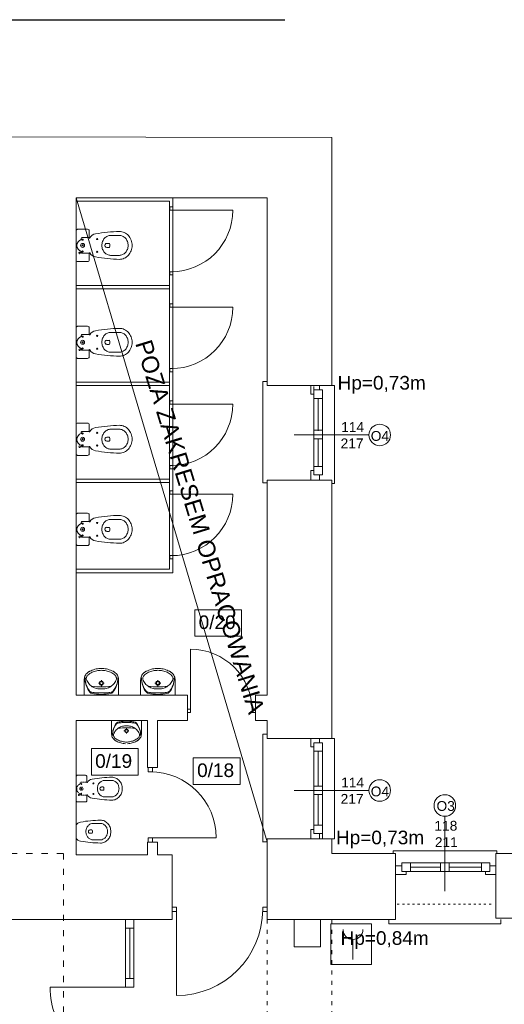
# Model space of a CAD drawing. Header units: centimetres. Extents: x 74437 to 92332, y -37016 to -3432.
# Tile 12 of 49: x 78641 to 79211, y -30017 to -28858. Entities that reach past the tile are written whole.
import ezdxf

# ---------------------------------------------------------------- set-up
doc = ezdxf.new("R2010")
doc.units = ezdxf.units.CM
doc.header["$LTSCALE"] = 0.02
doc.linetypes.add('ACAD_ISO03W100', pattern=[30, 12, -18])
doc.linetypes.add('HIDDEN', pattern=[9.525, 6.35, -3.175])
doc.layers.get('0').update_dxf_attribs({"color": 8, "lineweight": 13})
doc.layers.add('_pk_opis legenda', color=7, linetype='Continuous')
for name, color, linetype, lineweight in [('Linia SSP', 7, 'Continuous', 35), ('LINIE PRZEKROJOWE', 8, 'Continuous', 13), ('OPISY', 8, 'Continuous', 13), ('stolarka', 8, 'Continuous', 13), ('STREFY POZ', 8, 'Continuous', 13), ('WIDOK', 8, 'Continuous', 13)]:
    doc.layers.add(name, color=color, linetype=linetype, lineweight=lineweight)
doc.styles.get("Standard").update_dxf_attribs({"font": 'arial.ttf', "height": 12})

# ---------------------------------------------------------------- blocks, each defined once
blk = doc.blocks.new('*U3')
at = {"layer": 'stolarka', "transparency": 33554684}
blk.add_lwpolyline([(5, 0), (5, 95)], dxfattribs=at)
for points in [[(0, 2.5), (0, -2.5), (5, -2.5), (5, 2.5)], [(100, -2.5), (105, -2.5), (105, 2.5), (100, 2.5)]]:
    blk.add_lwpolyline(points, close=True, dxfattribs=at)
blk.add_arc((5, 0), 95, 0, 90, dxfattribs=at)
blk = doc.blocks.new('*U6')
at = {"layer": 'stolarka', "transparency": 33554684}
blk.add_lwpolyline([(5, 0), (5, 75)], dxfattribs=at)
for points in [[(0, 2.5), (0, -2.5), (5, -2.5), (5, 2.5)], [(80, -2.5), (85, -2.5), (85, 2.5), (80, 2.5)]]:
    blk.add_lwpolyline(points, close=True, dxfattribs=at)
blk.add_arc((5, 0), 75, 0, 90, dxfattribs=at)

msp = doc.modelspace()

# ---------------------------------------------------------------- linework, layer by layer
for points in [[(78707, -29068), (78821, -29068), (78821, -29509), (78707, -29509)], [(78707, -29072), (78817, -29072), (78817, -29505), (78707, -29505)], [(78707, -29171), (78817, -29171)], [(78707, -29175), (78817, -29175)], [(78707, -29285), (78817, -29285)], [(78707, -29289), (78817, -29289)], [(78932, -29289), (78932, -29284), (78927, -29284), (78927, -29403.4), (78927, -29403.4), (78932, -29403.4)], [(79008, -29289), (79011, -29289), (79011, -29404), (79008, -29404)], [(78707, -29399), (78817, -29399)], [(78707, -29403), (78817, -29403)], [(78932, -29704), (78932, -29699), (78927, -29699), (78927, -29826), (78927, -29825.7), (78932, -29825.7)], [(79008, -29704), (79011, -29704), (79011, -29822.1), (79008, -29822.1)], [(79080, -29839.4), (79080, -29836.4), (79202, -29836.4), (79202, -29839.4)], [(78765.2, -29917), (78765.2, -29996.5)], [(78765.2, -29917), (78765.2, -29927), (78775.2, -29927), (78775.2, -29917), (78765.2, -29917)], [(78775.2, -29917), (78775.2, -29996.7)], [(79080, -29917), (79075, -29917), (79075, -29922), (79202, -29922), (79207, -29922), (79207, -29917)], [(78770.2, -29927), (78770.2, -29986.5)], [(78775.2, -29986.5), (78775.2, -29996.5), (78765.2, -29996.5), (78765.2, -29986.5), (78775.2, -29986.5)], [(78752.5, -29996.5), (78752.5, -29996.7)]]:
    msp.add_lwpolyline(points)
msp.add_lwpolyline([(78963.5, -29917), (78994.6, -29917), (78994.6, -29949), (78963.5, -29949)], close=True)
msp.add_lwpolyline([(78766.5, -29996.5), (78676.5, -29996.5, 0.422707), (78766.6, -30086.5, 1)], format="xyb")
at = {"layer": '_pk_opis legenda'}
msp.add_line((78553.3, -28858.5), (78952.6, -28858.5), dxfattribs=at)
at = {"layer": '_pk_opis legenda', "lineweight": 9}
msp.add_line((78707, -29068), (78932, -29825.7), dxfattribs=at)
at = {"layer": 'Linia SSP', "lineweight": 5}
msp.add_line((79032.9, -29940.5), (79032.9, -29963.9), dxfattribs=at)
msp.add_lwpolyline([(79006.8, -29922), (79054.5, -29922), (79054.5, -29969.8), (79006.8, -29969.8)], close=True, dxfattribs=at)
msp.add_arc((79032.9, -29928.8), 11.7, 180, 0, dxfattribs=at)
at = {"layer": 'LINIE PRZEKROJOWE'}
for points in [[(78570, -28996.3), (79008, -28997), (79008, -29289)], [(78932, -29068), (78707, -29068), (78707, -29653)], [(78932, -29289), (78932, -29068)], [(79008, -29073), (79008, -29289)], [(78932, -29289), (79008, -29289)], [(78932, -29653), (78932, -29400), (79008, -29400)], [(79008, -29400), (79008, -29704)], [(79008, -29405), (79008, -29704)], [(78838, -29653), (78828, -29653), (78707, -29653)], [(78707, -29653), (78838, -29653), (78838, -29683)], [(78932, -29653), (78918, -29653)], [(78932, -29653), (78918, -29653), (78918, -29683)], [(78791, -29683), (78707, -29683)], [(78707, -29683), (78707, -29841)], [(78791, -29738), (78791, -29683)], [(78803, -29738), (78803, -29683)], [(78838, -29683), (78828, -29683), (78803, -29683)], [(78932, -29683), (78918, -29683)], [(78932, -29704), (78932, -29683)], [(78932, -29683), (78932, -29704), (79008, -29704)], [(78791, -29738), (78803, -29738)], [(78932, -29841), (78932, -29822)], [(78932, -29822), (79008, -29822)], [(79008, -29822), (79008, -29839.4)], [(78791, -29841), (78791, -29826)], [(78803, -29841), (78803, -29826), (78791, -29826)], [(78803, -29841), (78803, -29826)], [(78791, -29841), (78707, -29841)], [(78717, -29841), (78791, -29841)], [(78780, -29917), (78820, -29917), (78820, -29841)], [(78820, -29841), (78803, -29841)], [(78803, -29841), (78820, -29841)], [(78932, -29917), (79083, -29917), (79083, -29839.4)], [(78932, -29917), (78932, -29841)], [(79008, -29839.4), (79038, -29839.4)], [(79038, -29839.4), (79083, -29839.4)], [(79201, -29915.4), (79201, -29839.4)], [(79201, -29839.4), (79498, -29839.4)], [(78820, -29917), (78606, -29917), (78606, -29859.4)], [(78820, -29917), (78780, -29917), (78780, -29917), (78614, -29917), (78614, -29917)], [(79201, -29915.4), (79268, -29915.4)]]:
    msp.add_lwpolyline(points, dxfattribs=at)
at = {"layer": 'OPISY'}
for points in [[(79051.7, -29347), (78963.6, -29347)], [(79051.7, -29765.2), (78963.6, -29765.2)], [(79141, -29795.6), (79141, -29883.7)]]:
    msp.add_lwpolyline(points, dxfattribs=at)
for points in [[(78846.8, -29552.6), (78901.8, -29552.6), (78901.8, -29583.8), (78846.8, -29583.8)], [(78725, -29715.9), (78780, -29715.9), (78780, -29747.2), (78725, -29747.2)], [(78845, -29726.7), (78900, -29726.7), (78900, -29758), (78845, -29758)]]:
    msp.add_lwpolyline(points, close=True, dxfattribs=at)
for centre in [(79064.4, -29347), (79064.4, -29765.2), (79141, -29782.9)]:
    msp.add_circle(centre, 12.7, dxfattribs=at)
at = {"layer": 'stolarka'}
for points in [[(78987, -29299), (78983.3, -29299), (78983.3, -29289), (78993.3, -29289), (78993.3, -29294)], [(78987, -29290), (78987, -29394)], [(78992, -29304), (78992, -29342)], [(78997, -29294), (78997, -29394)], [(78992, -29352), (78992, -29384)], [(78993.3, -29394), (78993.3, -29400), (78983.3, -29400), (78983.3, -29389), (78987, -29389)], [(78987, -29714), (78983.3, -29714), (78983.3, -29704), (78993.3, -29704), (78993.3, -29709)], [(78987, -29712), (78987, -29816)], [(78992, -29719), (78992, -29760)], [(78997, -29718.4), (78997, -29822.4)], [(78992, -29770), (78992, -29806)], [(78993.3, -29816), (78993.3, -29822), (78983.3, -29822), (78983.3, -29811), (78987, -29811)], [(79095.5, -29860.4), (79095.5, -29864), (79083, -29864), (79083, -29854), (79090.5, -29854)], [(79090.5, -29850.4), (79192, -29850.4)], [(79100.5, -29855.4), (79136, -29855.4)], [(79146, -29855.4), (79184, -29855.4)], [(79194, -29854), (79201, -29854), (79201, -29864), (79189, -29864), (79189, -29860.4)], [(79090.5, -29860.4), (79194, -29860.4)]]:
    msp.add_lwpolyline(points, dxfattribs=at)
for points in [[(78997, -29294), (78997, -29304), (78987, -29304), (78987, -29294)], [(78997, -29341.4), (78997, -29351.4), (78987, -29351.4), (78987, -29341.4)], [(78997, -29384), (78997, -29394), (78987, -29394), (78987, -29384)], [(78997, -29709), (78997, -29719), (78987, -29719), (78987, -29709)], [(78997, -29760), (78997, -29770), (78987, -29770), (78987, -29760)], [(78997, -29806), (78997, -29816), (78987, -29816), (78987, -29806)], [(79090.5, -29850.4), (79100.5, -29850.4), (79100.5, -29860.4), (79090.5, -29860.4)], [(79136, -29850.4), (79146, -29850.4), (79146, -29860.4), (79136, -29860.4)], [(79184, -29850.4), (79194, -29850.4), (79194, -29860.4), (79184, -29860.4)]]:
    msp.add_lwpolyline(points, close=True, dxfattribs=at)
at = {"layer": 'STREFY POZ', "linetype": 'ACAD_ISO03W100', "ltscale": 30}
msp.add_lwpolyline([(78630.5, -29839.4), (78692.3, -29839.4), (78692.3, -30181.2), (78689.9, -30181.2), (78689.9, -30961.5)], dxfattribs=at)
at = {"layer": 'WIDOK'}
for p, q in [((78713.1, -29115.9), (78713.1, -29117.3)), ((78722.4, -29114.9), (78714, -29114.9)), ((78758, -29112.3), (78747.7, -29112.3)), ((78743.3, -29121.7), (78745.8, -29121.7)), ((78743.3, -29126.4), (78745.8, -29126.4)), ((78746.8, -29122.6), (78746.8, -29124)), ((78746.8, -29125.4), (78746.8, -29124)), ((78713.1, -29131.2), (78713.1, -29132.2)), ((78722.4, -29133.1), (78714, -29133.1)), ((78758, -29135.7), (78747.7, -29135.7)), ((78713.1, -29229.9), (78713.1, -29231.3)), ((78722.4, -29228.9), (78714, -29228.9)), ((78758, -29226.3), (78747.7, -29226.3)), ((78713.1, -29245.2), (78713.1, -29246.2)), ((78743.3, -29235.7), (78745.8, -29235.7)), ((78743.3, -29240.4), (78745.8, -29240.4)), ((78746.8, -29236.6), (78746.8, -29238)), ((78746.8, -29239.4), (78746.8, -29238)), ((78722.4, -29247.1), (78714, -29247.1)), ((78758, -29249.7), (78747.7, -29249.7)), ((78713.1, -29343.9), (78713.1, -29345.3)), ((78722.4, -29342.9), (78714, -29342.9)), ((78743.3, -29349.7), (78745.8, -29349.7)), ((78758, -29340.3), (78747.7, -29340.3)), ((78713.1, -29359.2), (78713.1, -29360.2)), ((78722.4, -29361.1), (78714, -29361.1)), ((78743.3, -29354.4), (78745.8, -29354.4)), ((78746.8, -29350.6), (78746.8, -29352)), ((78746.8, -29353.4), (78746.8, -29352)), ((78758, -29363.7), (78747.7, -29363.7)), ((78713.1, -29449.9), (78713.1, -29451.3)), ((78722.4, -29448.9), (78714, -29448.9)), ((78758, -29446.3), (78747.7, -29446.3)), ((78713.1, -29465.2), (78713.1, -29466.2)), ((78743.3, -29455.7), (78745.8, -29455.7)), ((78743.3, -29460.4), (78745.8, -29460.4)), ((78746.8, -29456.6), (78746.8, -29458)), ((78746.8, -29459.4), (78746.8, -29458)), ((78722.4, -29467.1), (78714, -29467.1)), ((78758, -29469.7), (78747.7, -29469.7)), ((78716.6, -29653), (78716.6, -29635.5)), ((78733.4, -29638.9), (78735.6, -29638.9)), ((78736.8, -29637.7), (78736.8, -29635.4)), ((78738.1, -29638.9), (78740.2, -29638.9)), ((78757.1, -29653), (78757.1, -29635.5)), ((78783, -29653), (78783, -29635.5)), ((78799.9, -29638.9), (78802, -29638.9)), ((78803.3, -29637.7), (78803.3, -29635.4)), ((78804.5, -29638.9), (78806.7, -29638.9)), ((78823.5, -29653), (78823.5, -29635.5)), ((78736.8, -29642.4), (78736.8, -29640.2)), ((78803.3, -29642.4), (78803.3, -29640.2)), ((78748.9, -29683), (78748.9, -29698.2)), ((78783.9, -29683), (78783.9, -29698.2)), ((78765.3, -29695.2), (78763.4, -29695.2)), ((78766.4, -29692.2), (78766.4, -29694.1)), ((78766.4, -29696.3), (78766.4, -29698.2)), ((78769.3, -29695.2), (78767.5, -29695.2)), ((78749.1, -29753.4), (78740.6, -29753.4)), ((78736.9, -29761.1), (78739, -29761.1)), ((78736.9, -29765), (78739, -29765)), ((78739.8, -29761.9), (78739.8, -29763.1)), ((78739.8, -29764.2), (78739.8, -29763.1)), ((78749.1, -29772.7), (78740.6, -29772.7)), ((78723.4, -29811.7), (78725.6, -29811.7)), ((78726.3, -29812.5), (78726.3, -29813.6)), ((78726.3, -29814.8), (78726.3, -29813.6)), ((78735.6, -29804), (78727.1, -29804)), ((78723.5, -29815.6), (78725.6, -29815.6)), ((78735.6, -29823.3), (78727.1, -29823.3))]:
    msp.add_line(p, q, dxfattribs=at)
at = {"layer": 'WIDOK', "linetype": 'HIDDEN'}
for p, q in [((78719.7, -29755.6), (78712.8, -29755.6)), ((78712, -29756.4), (78712, -29757.5)), ((78712, -29769), (78712, -29769.8)), ((78719.7, -29770.6), (78712.8, -29770.6))]:
    msp.add_line(p, q, dxfattribs=at)
at = {"layer": 'WIDOK'}
for points in [[(78708.9, -29143, -0.414214), (78707, -29141.1), (78707, -29106.9, -0.414214), (78708.9, -29105.1), (78720.6, -29105.1, -0.414214), (78722.4, -29106.9), (78722.4, -29114.9, 0.787207), (78723.3, -29115.1, -0.243605), (78729.9, -29110.4, -0.036424), (78758, -29107.6, -0.106749), (78763.7, -29108.9, -0.101537), (78768.6, -29112.4, -0.094942), (78771.8, -29117.7, -0.090753), (78773, -29124, -0.090753), (78771.8, -29130.3, -0.094942), (78768.6, -29135.6, -0.101537), (78763.7, -29139.2, -0.106749), (78758, -29140.4, -0.036424), (78729.9, -29137.6, -0.243605), (78723.3, -29132.9, 0.787207), (78722.4, -29133.1), (78722.4, -29141.1, -0.414214), (78720.6, -29143)], [(78708.9, -29257, -0.414214), (78707, -29255.1), (78707, -29220.9, -0.414214), (78708.9, -29219.1), (78720.6, -29219.1, -0.414214), (78722.4, -29220.9), (78722.4, -29228.9, 0.787207), (78723.3, -29229.1, -0.243605), (78729.9, -29224.4, -0.036424), (78758, -29221.6, -0.106749), (78763.7, -29222.9, -0.101537), (78768.6, -29226.4, -0.094942), (78771.8, -29231.7, -0.090753), (78773, -29238, -0.090753), (78771.8, -29244.3, -0.094942), (78768.6, -29249.6, -0.101537), (78763.7, -29253.2, -0.106749), (78758, -29254.4, -0.036424), (78729.9, -29251.6, -0.243605), (78723.3, -29246.9, 0.787207), (78722.4, -29247.1), (78722.4, -29255.1, -0.414214), (78720.6, -29257)], [(78708.9, -29371, -0.414214), (78707, -29369.1), (78707, -29334.9, -0.414214), (78708.9, -29333.1), (78720.6, -29333.1, -0.414214), (78722.4, -29334.9), (78722.4, -29342.9, 0.787207), (78723.3, -29343.1, -0.243605), (78729.9, -29338.4, -0.036424), (78758, -29335.6, -0.106749), (78763.7, -29336.9, -0.101537), (78768.6, -29340.4, -0.094942), (78771.8, -29345.7, -0.090753), (78773, -29352, -0.090753), (78771.8, -29358.3, -0.094942), (78768.6, -29363.6, -0.101537), (78763.7, -29367.2, -0.106749), (78758, -29368.4, -0.036424), (78729.9, -29365.6, -0.243605), (78723.3, -29360.9, 0.787207), (78722.4, -29361.1), (78722.4, -29369.1, -0.414214), (78720.6, -29371)], [(78708.9, -29477, -0.414214), (78707, -29475.1), (78707, -29440.9, -0.414214), (78708.9, -29439.1), (78720.6, -29439.1, -0.414214), (78722.4, -29440.9), (78722.4, -29448.9, 0.787207), (78723.3, -29449.1, -0.243605), (78729.9, -29444.4, -0.036424), (78758, -29441.6, -0.106749), (78763.7, -29442.9, -0.101537), (78768.6, -29446.4, -0.094942), (78771.8, -29451.7, -0.090753), (78773, -29458, -0.090753), (78771.8, -29464.3, -0.094942), (78768.6, -29469.6, -0.101537), (78763.7, -29473.2, -0.106749), (78758, -29474.4, -0.036424), (78729.9, -29471.6, -0.243605), (78723.3, -29466.9, 0.787207), (78722.4, -29467.1), (78722.4, -29475.1, -0.414214), (78720.6, -29477)], [(78708.5, -29778.7, -0.414214), (78707, -29777.2), (78707, -29749, -0.414214), (78708.5, -29747.4), (78718.2, -29747.4, -0.414214), (78719.7, -29749), (78719.7, -29755.6, 0.787207), (78720.4, -29755.8, -0.243605), (78725.9, -29751.9, -0.036424), (78749.1, -29749.6, -0.106749), (78753.7, -29750.6, -0.101537), (78757.8, -29753.5, -0.094942), (78760.5, -29757.8, -0.090753), (78761.4, -29763.1, -0.090753), (78760.5, -29768.3, -0.094942), (78757.8, -29772.6, -0.101537), (78753.7, -29775.6, -0.106749), (78749.1, -29776.6, -0.036424), (78725.9, -29774.3, -0.243605), (78720.4, -29770.4, 0.787207), (78719.7, -29770.6), (78719.7, -29777.2, -0.414214), (78718.2, -29778.7)]]:
    msp.add_lwpolyline(points, format="xyb", close=True, dxfattribs=at)
for points in [[(78747.7, -29135.7, -0.106749), (78744, -29134.9, -0.101537), (78740.6, -29132.4, -0.094942), (78738.3, -29128.7, -0.090753), (78737.4, -29124, -0.090753), (78738.3, -29119.3, -0.094942), (78740.6, -29115.6, -0.101537), (78744, -29113.1, -0.106749), (78747.7, -29112.3, -0.106749)], [(78758, -29135.7, 0.106749), (78761.7, -29134.9, 0.101537), (78765.1, -29132.4, 0.094942), (78767.4, -29128.7, 0.090753), (78768.3, -29124, 0.090753), (78767.4, -29119.3, 0.094942), (78765.1, -29115.6, 0.101537), (78761.7, -29113.1, 0.106749), (78758, -29112.3, 0.106749)], [(78747.7, -29249.7, -0.106749), (78744, -29248.9, -0.101537), (78740.6, -29246.4, -0.094942), (78738.3, -29242.7, -0.090753), (78737.4, -29238, -0.090753), (78738.3, -29233.3, -0.094942), (78740.6, -29229.6, -0.101537), (78744, -29227.1, -0.106749), (78747.7, -29226.3, -0.106749)], [(78758, -29249.7, 0.106749), (78761.7, -29248.9, 0.101537), (78765.1, -29246.4, 0.094942), (78767.4, -29242.7, 0.090753), (78768.3, -29238, 0.090753), (78767.4, -29233.3, 0.094942), (78765.1, -29229.6, 0.101537), (78761.7, -29227.1, 0.106749), (78758, -29226.3, 0.106749)], [(78747.7, -29363.7, -0.106749), (78744, -29362.9, -0.101537), (78740.6, -29360.4, -0.094942), (78738.3, -29356.7, -0.090753), (78737.4, -29352, -0.090753), (78738.3, -29347.3, -0.094942), (78740.6, -29343.6, -0.101537), (78744, -29341.1, -0.106749), (78747.7, -29340.3, -0.106749)], [(78758, -29363.7, 0.106749), (78761.7, -29362.9, 0.101537), (78765.1, -29360.4, 0.094942), (78767.4, -29356.7, 0.090753), (78768.3, -29352, 0.090753), (78767.4, -29347.3, 0.094942), (78765.1, -29343.6, 0.101537), (78761.7, -29341.1, 0.106749), (78758, -29340.3, 0.106749)], [(78747.7, -29469.7, -0.106749), (78744, -29468.9, -0.101537), (78740.6, -29466.4, -0.094942), (78738.3, -29462.7, -0.090753), (78737.4, -29458, -0.090753), (78738.3, -29453.3, -0.094942), (78740.6, -29449.6, -0.101537), (78744, -29447.1, -0.106749), (78747.7, -29446.3, -0.106749)], [(78758, -29469.7, 0.106749), (78761.7, -29468.9, 0.101537), (78765.1, -29466.4, 0.094942), (78767.4, -29462.7, 0.090753), (78768.3, -29458, 0.090753), (78767.4, -29453.3, 0.094942), (78765.1, -29449.6, 0.101537), (78761.7, -29447.1, 0.106749), (78758, -29446.3, 0.106749)], [(78740.6, -29772.7, -0.106749), (78737.5, -29772.1, -0.101537), (78734.7, -29770, -0.094942), (78732.8, -29766.9, -0.090753), (78732.1, -29763.1, -0.090753), (78732.8, -29759.2, -0.094942), (78734.7, -29756.1, -0.101537), (78737.5, -29754.1, -0.106749), (78740.6, -29753.4, -0.106749)], [(78749.1, -29772.7, 0.106749), (78752.1, -29772.1, 0.101537), (78754.9, -29770, 0.094942), (78756.8, -29766.9, 0.090753), (78757.6, -29763.1, 0.090753), (78756.8, -29759.2, 0.094942), (78754.9, -29756.1, 0.101537), (78752.1, -29754.1, 0.106749), (78749.1, -29753.4, 0.106749)], [(78707, -29806.3, -0.243605), (78712.4, -29802.4, -0.036424), (78735.6, -29800.1, -0.106749), (78740.3, -29801.1, -0.101537), (78744.3, -29804.1, -0.094942), (78747, -29808.4, -0.090753), (78747.9, -29813.6, -0.090753), (78747, -29818.9, -0.094942), (78744.3, -29823.2, -0.101537), (78740.3, -29826.1, -0.106749), (78735.6, -29827.1, -0.036424), (78712.4, -29824.8, -0.243605), (78707, -29821)], [(78727.1, -29823.3, -0.106749), (78724, -29822.6, -0.101537), (78721.2, -29820.6, -0.094942), (78719.3, -29817.5, -0.090753), (78718.6, -29813.6, -0.090753), (78719.3, -29809.8, -0.094942), (78721.2, -29806.7, -0.101537), (78724, -29804.6, -0.106749), (78727.1, -29804, -0.106749)], [(78735.6, -29823.3, 0.106749), (78738.7, -29822.6, 0.101537), (78741.5, -29820.6, 0.094942), (78743.4, -29817.5, 0.090753), (78744.1, -29813.6, 0.090753), (78743.4, -29809.8, 0.094942), (78741.5, -29806.7, 0.101537), (78738.7, -29804.6, 0.106749), (78735.6, -29804, 0.106749)]]:
    msp.add_lwpolyline(points, format="xyb", dxfattribs=at)
for points in [[(78720.4, -29626.8), (78719.5, -29627.6), (78718.7, -29628.5), (78718.1, -29629.6), (78717.5, -29630.7), (78717.1, -29631.8), (78716.8, -29633), (78716.6, -29634.2), (78716.6, -29635.5)], [(78723.1, -29625), (78722.8, -29625.2), (78722.4, -29625.4), (78722.1, -29625.6), (78721.7, -29625.8), (78721.4, -29626), (78721.1, -29626.3), (78720.7, -29626.5), (78720.4, -29626.8)], [(78731.3, -29624.5), (78729.9, -29624.8), (78728.5, -29625.2), (78727.2, -29625.7), (78725.9, -29626.2), (78724.7, -29626.9), (78723.4, -29627.6), (78722.3, -29628.4), (78721.2, -29629.2)], [(78735.4, -29621.6), (78733.8, -29621.7), (78732.2, -29622), (78730.7, -29622.3), (78729.1, -29622.7), (78727.6, -29623.1), (78726.1, -29623.7), (78724.6, -29624.3), (78723.1, -29625)], [(78742.4, -29624.5), (78741, -29624.2), (78739.6, -29624), (78738.2, -29623.9), (78736.8, -29623.8), (78735.4, -29623.9), (78734, -29624), (78732.6, -29624.2), (78731.3, -29624.5)], [(78735.4, -29621.6), (78738.2, -29621.6)], [(78750.5, -29625), (78749.1, -29624.3), (78747.6, -29623.7), (78746.1, -29623.1), (78744.6, -29622.7), (78743, -29622.3), (78741.4, -29622), (78739.8, -29621.7), (78738.2, -29621.6)], [(78752.5, -29629.2), (78751.4, -29628.4), (78750.2, -29627.6), (78749, -29626.9), (78747.7, -29626.2), (78746.5, -29625.7), (78745.1, -29625.2), (78743.8, -29624.8), (78742.4, -29624.5)], [(78753.2, -29626.8), (78752.9, -29626.5), (78752.6, -29626.3), (78752.3, -29626), (78751.9, -29625.8), (78751.6, -29625.6), (78751.2, -29625.4), (78750.9, -29625.2), (78750.5, -29625)], [(78757.1, -29635.5), (78757.1, -29634.2), (78756.9, -29633), (78756.6, -29631.8), (78756.2, -29630.7), (78755.6, -29629.6), (78754.9, -29628.5), (78754.1, -29627.6), (78753.2, -29626.8)], [(78786.9, -29626.8), (78786, -29627.6), (78785.2, -29628.5), (78784.5, -29629.6), (78783.9, -29630.7), (78783.5, -29631.8), (78783.2, -29633), (78783.1, -29634.2), (78783, -29635.5)], [(78789.6, -29625), (78789.2, -29625.2), (78788.9, -29625.4), (78788.5, -29625.6), (78788.2, -29625.8), (78787.8, -29626), (78787.5, -29626.3), (78787.2, -29626.5), (78786.9, -29626.8)], [(78797.7, -29624.5), (78796.3, -29624.8), (78795, -29625.2), (78793.7, -29625.7), (78792.4, -29626.2), (78791.1, -29626.9), (78789.9, -29627.6), (78788.7, -29628.4), (78787.6, -29629.2)], [(78801.9, -29621.6), (78800.3, -29621.7), (78798.7, -29622), (78797.1, -29622.3), (78795.6, -29622.7), (78794, -29623.1), (78792.5, -29623.7), (78791, -29624.3), (78789.6, -29625)], [(78808.9, -29624.5), (78807.5, -29624.2), (78806.1, -29624), (78804.7, -29623.9), (78803.3, -29623.8), (78801.9, -29623.9), (78800.5, -29624), (78799.1, -29624.2), (78797.7, -29624.5)], [(78801.9, -29621.6), (78804.7, -29621.6)], [(78817, -29625), (78815.5, -29624.3), (78814.1, -29623.7), (78812.6, -29623.1), (78811, -29622.7), (78809.5, -29622.3), (78807.9, -29622), (78806.3, -29621.7), (78804.7, -29621.6)], [(78819, -29629.2), (78817.8, -29628.4), (78816.7, -29627.6), (78815.5, -29626.9), (78814.2, -29626.2), (78812.9, -29625.7), (78811.6, -29625.2), (78810.2, -29624.8), (78808.9, -29624.5)], [(78819.7, -29626.8), (78819.4, -29626.5), (78819.1, -29626.3), (78818.7, -29626), (78818.4, -29625.8), (78818.1, -29625.6), (78817.7, -29625.4), (78817.4, -29625.2), (78817, -29625)], [(78823.5, -29635.5), (78823.5, -29634.2), (78823.4, -29633), (78823.1, -29631.8), (78822.6, -29630.7), (78822.1, -29629.6), (78821.4, -29628.5), (78820.6, -29627.6), (78819.7, -29626.8)], [(78717.6, -29632.8), (78717.7, -29635), (78717.9, -29637.3), (78718.4, -29639.6), (78719, -29641.8), (78719.9, -29643.9), (78720.9, -29645.9), (78722, -29647.9), (78723.4, -29649.7)], [(78717.6, -29632.8), (78717.7, -29634.9), (78718, -29637), (78718.4, -29639.1), (78719, -29641.2), (78719.9, -29643.2), (78720.9, -29645.1), (78722, -29646.9), (78723.3, -29648.6)], [(78721.2, -29629.2), (78720.7, -29629.8), (78720.2, -29630.3), (78719.8, -29630.9), (78719.5, -29631.6), (78719.3, -29632.2), (78719.1, -29632.9), (78719.1, -29633.7), (78719.1, -29634.4)], [(78719.1, -29634.4), (78719.6, -29635.7), (78720.3, -29637), (78721.1, -29638.2), (78721.9, -29639.3), (78722.8, -29640.4), (78723.8, -29641.4), (78724.9, -29642.3), (78726.1, -29643.1)], [(78747.6, -29643.1), (78748.7, -29642.3), (78749.8, -29641.4), (78750.8, -29640.4), (78751.8, -29639.3), (78752.6, -29638.2), (78753.4, -29637), (78754, -29635.7), (78754.6, -29634.4)], [(78750.3, -29648.6), (78751.6, -29646.9), (78752.8, -29645.1), (78753.8, -29643.2), (78754.6, -29641.2), (78755.2, -29639.2), (78755.7, -29637.1), (78756, -29634.9), (78756, -29632.8)], [(78750.3, -29649.7), (78751.6, -29647.9), (78752.8, -29645.9), (78753.8, -29643.9), (78754.6, -29641.8), (78755.3, -29639.6), (78755.7, -29637.3), (78756, -29635.1), (78756, -29632.8)], [(78754.6, -29634.4), (78754.6, -29633.7), (78754.5, -29632.9), (78754.4, -29632.2), (78754.1, -29631.6), (78753.8, -29630.9), (78753.4, -29630.3), (78753, -29629.8), (78752.5, -29629.2)], [(78784.1, -29632.8), (78784.1, -29635), (78784.4, -29637.3), (78784.8, -29639.6), (78785.5, -29641.8), (78786.3, -29643.9), (78787.3, -29645.9), (78788.5, -29647.9), (78789.8, -29649.7)], [(78784.1, -29632.8), (78784.2, -29634.9), (78784.4, -29637), (78784.9, -29639.1), (78785.5, -29641.2), (78786.3, -29643.2), (78787.3, -29645.1), (78788.5, -29646.9), (78789.8, -29648.6)], [(78787.6, -29629.2), (78787.1, -29629.8), (78786.7, -29630.3), (78786.3, -29630.9), (78786, -29631.6), (78785.7, -29632.2), (78785.6, -29632.9), (78785.5, -29633.7), (78785.5, -29634.4)], [(78785.5, -29634.4), (78786.1, -29635.7), (78786.8, -29637), (78787.5, -29638.2), (78788.4, -29639.3), (78789.3, -29640.4), (78790.3, -29641.4), (78791.4, -29642.3), (78792.5, -29643.1)], [(78814, -29643.1), (78815.2, -29642.3), (78816.3, -29641.4), (78817.3, -29640.4), (78818.2, -29639.3), (78819.1, -29638.2), (78819.8, -29637), (78820.5, -29635.7), (78821, -29634.4)], [(78816.7, -29649.7), (78818.1, -29647.9), (78819.2, -29645.9), (78820.3, -29643.9), (78821.1, -29641.8), (78821.7, -29639.6), (78822.2, -29637.3), (78822.4, -29635.1), (78822.5, -29632.8)], [(78816.8, -29648.6), (78818.1, -29646.9), (78819.2, -29645.1), (78820.2, -29643.2), (78821.1, -29641.2), (78821.7, -29639.2), (78822.2, -29637.1), (78822.4, -29634.9), (78822.5, -29632.8)], [(78821, -29634.4), (78821.1, -29633.7), (78821, -29632.9), (78820.8, -29632.2), (78820.6, -29631.6), (78820.3, -29630.9), (78819.9, -29630.3), (78819.5, -29629.8), (78819, -29629.2)], [(78723.3, -29648.6), (78723.6, -29648.8), (78723.8, -29649), (78724, -29649.2), (78724.3, -29649.3), (78724.5, -29649.5), (78724.8, -29649.6), (78725.1, -29649.6), (78725.4, -29649.7)], [(78723.4, -29649.7), (78723.6, -29649.9), (78723.8, -29650.1), (78724, -29650.3), (78724.2, -29650.5), (78724.5, -29650.6), (78724.7, -29650.7), (78725, -29650.8), (78725.2, -29650.9)], [(78725.2, -29650.9), (78726.7, -29651.2), (78728.1, -29651.5), (78729.5, -29651.7), (78731, -29651.9), (78732.5, -29652), (78733.9, -29652.1), (78735.4, -29652.2), (78736.8, -29652.2)], [(78725.4, -29649.7), (78726.8, -29649.9), (78728.3, -29650.1), (78729.7, -29650.2), (78731.1, -29650.3), (78732.5, -29650.4), (78734, -29650.5), (78735.4, -29650.5), (78736.8, -29650.5)], [(78725.5, -29642.5), (78728.3, -29642.8), (78731.2, -29643.1), (78734, -29643.3), (78736.8, -29643.3), (78739.7, -29643.3), (78742.5, -29643.1), (78745.3, -29642.8), (78748.2, -29642.5)], [(78726.1, -29643.1), (78727.3, -29643.8), (78728.6, -29644.4), (78729.9, -29644.9), (78731.3, -29645.3), (78732.6, -29645.6), (78734, -29645.7), (78735.4, -29645.8), (78736.8, -29645.7)], [(78736.8, -29645.7), (78738.2, -29645.8), (78739.6, -29645.7), (78741, -29645.6), (78742.4, -29645.3), (78743.8, -29644.9), (78745.1, -29644.4), (78746.4, -29643.8), (78747.6, -29643.1)], [(78736.8, -29650.5), (78738.2, -29650.5), (78739.7, -29650.5), (78741.1, -29650.4), (78742.5, -29650.3), (78744, -29650.2), (78745.4, -29650.1), (78746.8, -29649.9), (78748.2, -29649.7)], [(78736.8, -29652.2), (78738.3, -29652.2), (78739.7, -29652.1), (78741.2, -29652), (78742.6, -29651.9), (78744.1, -29651.7), (78745.5, -29651.5), (78747, -29651.2), (78748.4, -29650.9)], [(78748.2, -29649.7), (78748.5, -29649.7), (78748.8, -29649.6), (78749.1, -29649.5), (78749.4, -29649.3), (78749.6, -29649.2), (78749.9, -29649), (78750.1, -29648.8), (78750.3, -29648.6)], [(78748.4, -29650.9), (78748.7, -29650.8), (78748.9, -29650.7), (78749.2, -29650.6), (78749.4, -29650.5), (78749.7, -29650.3), (78749.9, -29650.1), (78750.1, -29649.9), (78750.3, -29649.7)], [(78789.8, -29648.6), (78790, -29648.8), (78790.2, -29649), (78790.5, -29649.2), (78790.7, -29649.3), (78791, -29649.5), (78791.3, -29649.6), (78791.6, -29649.6), (78791.9, -29649.7)], [(78789.8, -29649.7), (78790, -29649.9), (78790.2, -29650.1), (78790.4, -29650.3), (78790.7, -29650.5), (78790.9, -29650.6), (78791.2, -29650.7), (78791.4, -29650.8), (78791.7, -29650.9)], [(78791.7, -29650.9), (78793.1, -29651.2), (78794.6, -29651.5), (78796, -29651.7), (78797.5, -29651.9), (78798.9, -29652), (78800.4, -29652.1), (78801.8, -29652.2), (78803.3, -29652.2)], [(78791.9, -29649.7), (78793.3, -29649.9), (78794.7, -29650.1), (78796.1, -29650.2), (78797.6, -29650.3), (78799, -29650.4), (78800.4, -29650.5), (78801.9, -29650.5), (78803.3, -29650.5)], [(78792, -29642.5), (78794.8, -29642.8), (78797.6, -29643.1), (78800.5, -29643.3), (78803.3, -29643.3), (78806.1, -29643.3), (78809, -29643.1), (78811.8, -29642.8), (78814.6, -29642.5)], [(78792.5, -29643.1), (78793.8, -29643.8), (78795, -29644.4), (78796.4, -29644.9), (78797.7, -29645.3), (78799.1, -29645.6), (78800.5, -29645.7), (78801.9, -29645.8), (78803.3, -29645.7)], [(78803.3, -29645.7), (78804.7, -29645.8), (78806.1, -29645.7), (78807.5, -29645.6), (78808.9, -29645.3), (78810.2, -29644.9), (78811.5, -29644.4), (78812.8, -29643.8), (78814, -29643.1)], [(78803.3, -29650.5), (78804.7, -29650.5), (78806.1, -29650.5), (78807.6, -29650.4), (78809, -29650.3), (78810.4, -29650.2), (78811.8, -29650.1), (78813.3, -29649.9), (78814.7, -29649.7)], [(78803.3, -29652.2), (78804.7, -29652.2), (78806.2, -29652.1), (78807.6, -29652), (78809.1, -29651.9), (78810.5, -29651.7), (78812, -29651.5), (78813.4, -29651.2), (78814.9, -29650.9)], [(78814.7, -29649.7), (78815, -29649.7), (78815.3, -29649.6), (78815.6, -29649.5), (78815.8, -29649.3), (78816.1, -29649.2), (78816.3, -29649), (78816.5, -29648.8), (78816.8, -29648.6)], [(78814.9, -29650.9), (78815.1, -29650.8), (78815.4, -29650.7), (78815.6, -29650.6), (78815.9, -29650.5), (78816.1, -29650.3), (78816.3, -29650.1), (78816.5, -29649.9), (78816.7, -29649.7)], [(78754.8, -29685.9), (78753.6, -29687.4), (78752.6, -29689.1), (78751.7, -29690.9), (78751, -29692.7), (78750.4, -29694.6), (78750.1, -29696.6), (78749.8, -29698.5), (78749.8, -29700.5)], [(78756.5, -29685.9), (78756.3, -29685.9), (78756, -29686), (78755.8, -29686.1), (78755.5, -29686.2), (78755.3, -29686.3), (78755.1, -29686.5), (78754.9, -29686.7), (78754.7, -29686.9)], [(78756.4, -29684.8), (78756.1, -29684.9), (78755.9, -29685), (78755.7, -29685.1), (78755.5, -29685.2), (78755.3, -29685.4), (78755.1, -29685.5), (78754.9, -29685.7), (78754.8, -29685.9)], [(78766.4, -29683.7), (78765.1, -29683.8), (78763.9, -29683.8), (78762.6, -29683.9), (78761.4, -29684), (78760.1, -29684.2), (78758.9, -29684.3), (78757.6, -29684.6), (78756.4, -29684.8)], [(78766.4, -29685.2), (78765.2, -29685.2), (78763.9, -29685.2), (78762.7, -29685.3), (78761.4, -29685.4), (78760.2, -29685.5), (78759, -29685.6), (78757.8, -29685.7), (78756.5, -29685.9)], [(78776.4, -29684.9), (78775.2, -29684.6), (78773.9, -29684.4), (78772.7, -29684.2), (78771.4, -29684), (78770.2, -29683.9), (78768.9, -29683.8), (78767.6, -29683.8), (78766.4, -29683.7)], [(78776.2, -29685.9), (78775, -29685.7), (78773.8, -29685.6), (78772.6, -29685.5), (78771.3, -29685.4), (78770.1, -29685.3), (78768.9, -29685.2), (78767.6, -29685.2), (78766.4, -29685.2)], [(78778, -29686.9), (78777.9, -29686.7), (78777.7, -29686.5), (78777.4, -29686.4), (78777.2, -29686.2), (78777, -29686.1), (78776.8, -29686), (78776.5, -29685.9), (78776.2, -29685.9)], [(78778, -29685.9), (78777.8, -29685.7), (78777.7, -29685.5), (78777.5, -29685.4), (78777.3, -29685.2), (78777.1, -29685.1), (78776.9, -29685), (78776.6, -29684.9), (78776.4, -29684.9)], [(78783, -29700.5), (78782.9, -29698.6), (78782.7, -29696.6), (78782.3, -29694.7), (78781.8, -29692.8), (78781, -29690.9), (78780.2, -29689.2), (78779.2, -29687.5), (78778, -29685.9)], [(78754.7, -29686.9), (78753.6, -29688.3), (78752.6, -29689.9), (78751.7, -29691.5), (78751, -29693.2), (78750.5, -29695), (78750.1, -29696.8), (78749.8, -29698.7), (78749.8, -29700.5)], [(78757.1, -29691.6), (78756.1, -29692.3), (78755.2, -29693.1), (78754.3, -29693.9), (78753.5, -29694.9), (78752.7, -29695.9), (78752.1, -29696.9), (78751.5, -29698), (78751, -29699.1)], [(78776.2, -29692.2), (78773.7, -29691.8), (78771.3, -29691.6), (78768.8, -29691.4), (78766.4, -29691.4), (78763.9, -29691.4), (78761.5, -29691.6), (78759, -29691.8), (78756.6, -29692.2)], [(78766.4, -29689.3), (78765.2, -29689.3), (78764, -29689.3), (78762.8, -29689.5), (78761.6, -29689.7), (78760.4, -29690), (78759.3, -29690.5), (78758.1, -29691), (78757.1, -29691.6)], [(78775.7, -29691.6), (78774.6, -29691), (78773.5, -29690.5), (78772.4, -29690), (78771.2, -29689.7), (78770, -29689.5), (78768.8, -29689.3), (78767.6, -29689.3), (78766.4, -29689.3)], [(78781.7, -29699.1), (78781.2, -29698), (78780.7, -29696.9), (78780, -29695.9), (78779.3, -29694.9), (78778.5, -29693.9), (78777.6, -29693.1), (78776.7, -29692.3), (78775.7, -29691.6)], [(78783, -29700.5), (78782.9, -29698.7), (78782.7, -29696.8), (78782.3, -29695), (78781.7, -29693.2), (78781, -29691.5), (78780.2, -29689.9), (78779.2, -29688.3), (78778, -29686.9)], [(78748.9, -29698.2), (78748.9, -29699.3), (78749, -29700.3), (78749.3, -29701.4), (78749.7, -29702.4), (78750.2, -29703.3), (78750.7, -29704.2), (78751.4, -29705), (78752.2, -29705.7)], [(78751, -29699.1), (78751, -29699.8), (78751.1, -29700.4), (78751.2, -29701), (78751.4, -29701.6), (78751.7, -29702.1), (78752, -29702.6), (78752.4, -29703.1), (78752.8, -29703.6)], [(78752.2, -29705.7), (78752.5, -29705.9), (78752.8, -29706.1), (78753, -29706.3), (78753.3, -29706.5), (78753.6, -29706.7), (78753.9, -29706.9), (78754.2, -29707.1), (78754.5, -29707.2)], [(78752.8, -29703.6), (78753.8, -29704.3), (78754.8, -29705), (78755.9, -29705.6), (78756.9, -29706.2), (78758.1, -29706.7), (78759.2, -29707.1), (78760.4, -29707.4), (78761.6, -29707.7)], [(78754.5, -29707.2), (78755.8, -29707.8), (78757.1, -29708.4), (78758.4, -29708.8), (78759.7, -29709.2), (78761, -29709.6), (78762.4, -29709.9), (78763.8, -29710.1), (78765.2, -29710.2)], [(78761.6, -29707.7), (78762.8, -29707.9), (78764, -29708.1), (78765.2, -29708.2), (78766.4, -29708.3), (78767.6, -29708.2), (78768.8, -29708.1), (78770, -29707.9), (78771.2, -29707.7)], [(78767.6, -29710.2), (78769, -29710.1), (78770.4, -29709.9), (78771.7, -29709.6), (78773.1, -29709.2), (78774.4, -29708.8), (78775.7, -29708.4), (78777, -29707.8), (78778.2, -29707.2)], [(78771.2, -29707.7), (78772.4, -29707.4), (78773.6, -29707.1), (78774.7, -29706.7), (78775.8, -29706.2), (78776.9, -29705.6), (78777.9, -29705), (78779, -29704.3), (78779.9, -29703.6)], [(78778.2, -29707.2), (78778.5, -29707.1), (78778.8, -29706.9), (78779.1, -29706.7), (78779.4, -29706.5), (78779.7, -29706.3), (78780, -29706.1), (78780.3, -29705.9), (78780.6, -29705.7)], [(78779.9, -29703.6), (78780.4, -29703.1), (78780.7, -29702.6), (78781.1, -29702.1), (78781.3, -29701.6), (78781.5, -29701), (78781.7, -29700.4), (78781.7, -29699.8), (78781.7, -29699.1)], [(78780.6, -29705.7), (78781.3, -29705), (78782, -29704.2), (78782.6, -29703.3), (78783.1, -29702.4), (78783.5, -29701.4), (78783.7, -29700.3), (78783.9, -29699.3), (78783.9, -29698.2)]]:
    msp.add_lwpolyline(points, dxfattribs=at)
for points in [[(78736.8, -29641.6), (78738.7, -29640.8), (78739.5, -29638.9), (78738.7, -29637), (78736.8, -29636.2), (78735, -29637), (78734.2, -29638.9), (78735, -29640.8)], [(78736.8, -29640.9), (78738.2, -29640.3), (78738.7, -29638.9), (78738.2, -29637.6), (78736.8, -29637), (78735.5, -29637.6), (78735, -29638.9), (78735.5, -29640.3)], [(78803.3, -29641.6), (78805.2, -29640.8), (78805.9, -29638.9), (78805.2, -29637), (78803.3, -29636.2), (78801.4, -29637), (78800.7, -29638.9), (78801.4, -29640.8)], [(78803.3, -29640.9), (78804.6, -29640.3), (78805.2, -29638.9), (78804.6, -29637.6), (78803.3, -29637), (78802, -29637.6), (78801.4, -29638.9), (78802, -29640.3)], [(78766.4, -29692.9), (78764.8, -29693.6), (78764.1, -29695.2), (78764.8, -29696.8), (78766.4, -29697.5), (78768, -29696.8), (78768.6, -29695.2), (78768, -29693.6)], [(78766.4, -29693.5), (78765.2, -29694), (78764.8, -29695.2), (78765.2, -29696.4), (78766.4, -29696.9), (78767.5, -29696.4), (78768, -29695.2), (78767.5, -29694)]]:
    msp.add_lwpolyline(points, close=True, dxfattribs=at)
at = {"layer": 'WIDOK', "linetype": 'ACAD_ISO03W100', "ltscale": 10}
msp.add_lwpolyline([(79085, -29899), (79199, -29899)], dxfattribs=at)
at = {"layer": 'WIDOK', "linetype": 'ACAD_ISO03W100', "ltscale": 20}
for points in [[(78932, -29917), (78932, -30188.1)], [(79008, -29917), (79008, -30188.1)]]:
    msp.add_lwpolyline(points, dxfattribs=at)
at = {"layer": 'WIDOK'}
for centre, radius in [((78714.7, -29117.3), 0.702), ((78731.8, -29116.5), 0.702), ((78714.7, -29124), 2.34), ((78714.7, -29124), 0.702), ((78711.2, -29132.9), 0.936), ((78714.7, -29131.2), 0.702), ((78731.8, -29131.5), 0.702), ((78714.7, -29231.3), 0.702), ((78731.8, -29230.5), 0.702), ((78711.2, -29246.9), 0.936), ((78714.7, -29238), 2.34), ((78714.7, -29238), 0.702), ((78714.7, -29245.2), 0.702), ((78731.8, -29245.5), 0.702), ((78714.7, -29352), 2.34), ((78714.7, -29345.3), 0.702), ((78731.8, -29344.5), 0.702), ((78711.2, -29360.9), 0.936), ((78714.7, -29352), 0.702), ((78714.7, -29359.2), 0.702), ((78731.8, -29359.5), 0.702), ((78714.7, -29451.3), 0.702), ((78731.8, -29450.5), 0.702), ((78711.2, -29466.9), 0.936), ((78714.7, -29458), 2.34), ((78714.7, -29458), 0.702), ((78714.7, -29465.2), 0.702), ((78731.8, -29465.5), 0.702), ((78727.4, -29756.9), 0.579), ((78727.4, -29769.3), 0.579)]:
    msp.add_circle(centre, radius, dxfattribs=at)
at = {"layer": 'WIDOK', "linetype": 'HIDDEN'}
for centre, radius in [((78713.3, -29763.1), 1.93), ((78713.3, -29757.5), 0.579), ((78713.3, -29763.1), 0.579), ((78710.5, -29770.4), 0.772), ((78713.3, -29769), 0.579)]:
    msp.add_circle(centre, radius, dxfattribs=at)
at = {"layer": 'WIDOK'}
for centre, radius, start, end in [((78715.2, -29124.2), 7.31, 107.1662, 252.8338), ((78714, -29115.9), 0.936, 90, 180), ((78743.3, -29124), 2.34, 88.6628, 271.0097), ((78745.8, -29122.6), 0.936, 0, 90), ((78745.8, -29125.4), 0.936, 270, 0), ((78714, -29132.2), 0.936, 180, 270), ((78715.2, -29238.2), 7.31, 107.1662, 252.8338), ((78714, -29229.9), 0.936, 90, 180), ((78714, -29246.2), 0.936, 180, 270), ((78743.3, -29238), 2.34, 88.6628, 271.0097), ((78745.8, -29236.6), 0.936, 0, 90), ((78745.8, -29239.4), 0.936, 270, 0), ((78715.2, -29352.2), 7.31, 107.1662, 252.8338), ((78714, -29343.9), 0.936, 90, 180), ((78743.3, -29352), 2.34, 88.6628, 271.0097), ((78745.8, -29350.6), 0.936, 0, 90), ((78714, -29360.2), 0.936, 180, 270), ((78745.8, -29353.4), 0.936, 270, 0), ((78715.2, -29458.2), 7.31, 107.1662, 252.8338), ((78714, -29449.9), 0.936, 90, 180), ((78714, -29466.2), 0.936, 180, 270), ((78743.3, -29458), 2.34, 88.6628, 271.0097), ((78745.8, -29456.6), 0.936, 0, 90), ((78745.8, -29459.4), 0.936, 270, 0), ((78737, -29763.1), 1.93, 88.6628, 271.0097), ((78739, -29761.9), 0.772, 0, 90), ((78739, -29764.2), 0.772, 270, 0), ((78723.5, -29813.6), 1.93, 88.6628, 271.0097), ((78725.6, -29812.5), 0.772, 0, 90), ((78725.6, -29814.8), 0.772, 270, 0)]:
    msp.add_arc(centre, radius, start, end, dxfattribs=at)
at = {"layer": 'WIDOK', "linetype": 'HIDDEN'}
for centre, radius, start, end in [((78712.8, -29756.4), 0.772, 90, 180), ((78713.8, -29763.3), 6.03, 107.1662, 252.8338), ((78712.8, -29769.8), 0.772, 180, 270)]:
    msp.add_arc(centre, radius, start, end, dxfattribs=at)

# ---------------------------------------------------------------- block references
at = {"layer": 'stolarka', "transparency": 33554684}
for name, p, xscale, yscale, zscale, rotation in [('*U3', (78819.1, -29078.8), 0.761904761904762, 0.761904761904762, 0.761904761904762, 270), ('*U3', (78819.1, -29192.8), 0.761904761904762, 0.761904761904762, 0.761904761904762, 270), ('*U3', (78819.1, -29306.8), 0.761904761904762, 0.761904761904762, 0.761904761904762, 270), ('*U3', (78819.1, -29412.8), 0.761904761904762, 0.761904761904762, 0.761904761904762, 270), ('*U6', (78794.3, -29826), -1.035294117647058, 1.035294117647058, 1.035294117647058, 270), ('*U3', (78820, -29905.1), -1.066666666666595, 1.066666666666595, 1.066666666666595, 180)]:
    msp.add_blockref(name, p, dxfattribs=dict(at, xscale=xscale, yscale=yscale, zscale=zscale, rotation=rotation))
at = {"layer": 'stolarka', "transparency": 33554684, "xscale": 0.76190476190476, "yscale": 0.76190476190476, "zscale": 0.76190476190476}
msp.add_blockref('*U3', (78838, -29671.4), dxfattribs=at)

# ---------------------------------------------------------------- texts
at = {"layer": '_pk_opis legenda', "insert": (78795.6, -29233.1), "char_height": 20, "width": 573.528, "attachment_point": 1, "rotation": 287}
msp.add_mtext('POZA ZAKRESEM OPRACOWANIA', dxfattribs=at)
at = {"layer": 'OPISY', "ltscale": 0.15}
for s, p in [('Hp=0,73m', (79014.8, -29293.6)), ('Hp=0,73m', (79012.9, -29828.5)), ('Hp=0,84m', (79018.3, -29946.8))]:
    msp.add_text(s, height=16, dxfattribs=at).set_placement(p)
at = {"layer": 'OPISY'}
for s, insert, char_height, width, attachment_point in [('\\pi-3.5877;O4', (79057.4, -29354.1), 11.574, 12.831, 7), ('{\\fArial|b0|i0|c238|p34;0/20}', (78851.3, -29559.3), 16, 260.963, 1), ("\\pi215.17;0/10'", (75200.6, -29640.3), 16, 260.963, 1), ('{\\fArial|b0|i0|c238|p34;0/19}', (78729.5, -29722.6), 16, 260.963, 1), ('{\\fArial|b0|i0|c238|p34;0/18}', (78849.5, -29733.4), 16, 260.963, 1), ('\\pi-3.5877;O4', (79057.4, -29772.3), 11.574, 12.831, 7), ('\\pi-3.6114;O3', (79134.8, -29789.4), 11.574, 12.831, 7)]:
    msp.add_mtext(s, dxfattribs=dict(at, insert=insert, char_height=char_height, width=width, attachment_point=attachment_point))
at = {"layer": 'stolarka', "char_height": 11.574, "width": 12.831, "attachment_point": 7}
for s, insert in [('\\pi-5.8023;114\\P\\pi-6.4694;217', (79024.8, -29362.7)), ('\\pi-5.8023;114\\P\\pi-6.4694;217', (79024.8, -29780.9)), ('\\pi-5.8378;118\\P\\pi-5.3522;211', (79134.6, -29831.8))]:
    msp.add_mtext(s, dxfattribs=dict(at, insert=insert))

doc.saveas('drawing.dxf')
